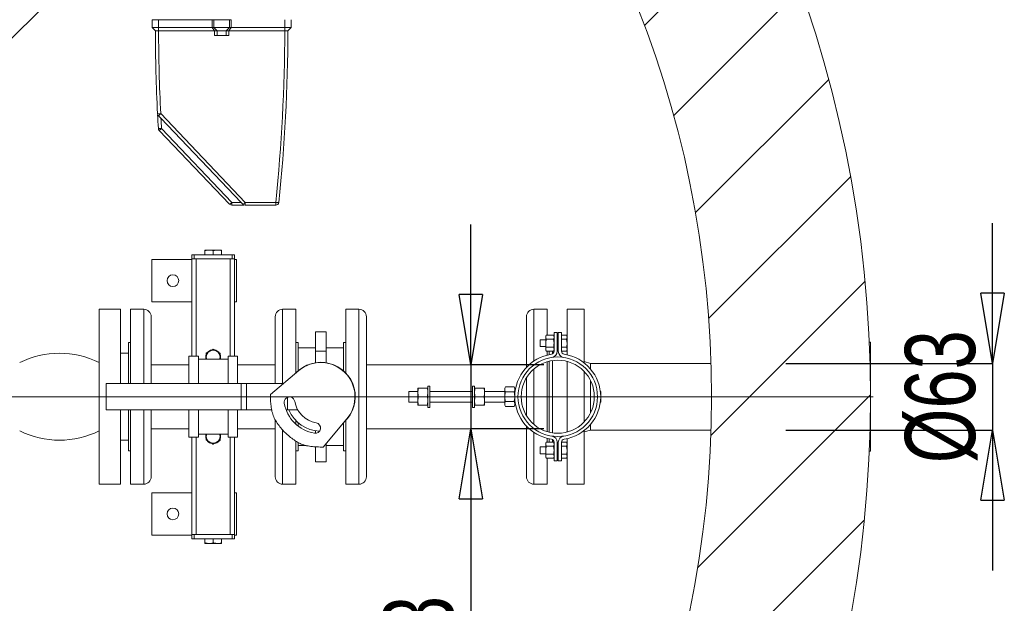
# Model space of a CAD drawing. Header units: millimetres. Extents: x 42 to 14105, y 484 to 9997.
# Tile 18 of 132: x 4941 to 5870, y 1831 to 2382. Entities that reach past the tile are written whole.
import ezdxf

# ---------------------------------------------------------------- set-up
doc = ezdxf.new("R2010")
doc.units = ezdxf.units.MM
doc.header["$LTSCALE"] = 25
doc.header["$PDSIZE"] = -1
doc.styles.add('SLDTEXTSTYLE0', font='TXT', dxfattribs={"width": 0.75})
doc.dimstyles.new('SLDDIMSTYLE2', dxfattribs={"dimtxt": 66.145833, "dimasz": 66.145833, "dimexe": 0, "dimexo": 0.0625, "dimgap": 16.536458, "dimtad": 1, "dimdec": 0, "dimrnd": 1e-09, "dimzin": 12, "dimdsep": 46, "dimtxsty": 'SLDTEXTSTYLE0', "dimblk1": 'CLOSED', "dimblk2": 'CLOSED', "dimsah": 1, "dimcen": 0.09, "dimadec": 0, "dimazin": 3, "dimtfac": 1, "dimtdec": 0, "dimtmove": 0, "dimatfit": 0, "dimldrblk": 'CLOSED', "dimfxl": 1, "dimfrac": 2, "dimtolj": 1, "dimtzin": 12, "dimarcsym": 0})
doc.dimstyles.new('SLDDIMSTYLE3', dxfattribs={"dimtxt": 66.145833, "dimasz": 66.145833, "dimexe": 0, "dimexo": 0.0625, "dimgap": 16.536458, "dimtad": 1, "dimrnd": 1e-09, "dimzin": 12, "dimdsep": 46, "dimtxsty": 'SLDTEXTSTYLE0', "dimblk1": 'CLOSED', "dimblk2": 'CLOSED', "dimsah": 1, "dimcen": 0.09, "dimadec": 0, "dimazin": 3, "dimtfac": 1, "dimtmove": 0, "dimatfit": 0, "dimldrblk": 'CLOSED', "dimfxl": 1, "dimfrac": 2, "dimtolj": 1, "dimtzin": 12, "dimarcsym": 0})
doc.dimstyles.new('SLDDIMSTYLE4', dxfattribs={"dimtxt": 66.145833, "dimasz": 66.145833, "dimexe": 0, "dimexo": 0.0625, "dimgap": 16.536458, "dimtad": 1, "dimdec": 0, "dimrnd": 1e-09, "dimzin": 12, "dimdsep": 46, "dimtxsty": 'SLDTEXTSTYLE0', "dimblk1": 'NONE', "dimblk2": 'CLOSED', "dimsah": 1, "dimcen": 0, "dimadec": 0, "dimazin": 3, "dimtfac": 1, "dimtdec": 0, "dimtmove": 0, "dimatfit": 3, "dimldrblk": 'NONE', "dimfxl": 1, "dimfrac": 2, "dimtolj": 1, "dimtzin": 12, "dimarcsym": 0})

# ---------------------------------------------------------------- blocks, each defined once
blk = doc.blocks.new('_CLOSED')
at = {"color": 0, "linetype": 'ByBlock', "lineweight": -2}
for p, q in [((-1, 0.166667), (0, 0)), ((-1, 0.166667), (-1, -0.166667)), ((0, 0), (-1, -0.166667)), ((0, 0), (-1, 0))]:
    blk.add_line(p, q, dxfattribs=at)
blk = doc.blocks.new('_D_12')
at = {"color": 0, "linetype": 'Continuous', "lineweight": -2}
for p, q in [((5367.07, 2122.35), (5367.07, 2188.5)), ((5435.88, 2056.21), (5367.07, 2056.21)), ((5367.07, 2056.21), (5367.07, 1995.91)), ((5435.88, 1995.91), (5367.07, 1995.91)), ((5367.07, 1929.76), (5367.07, 1636.14))]:
    blk.add_line(p, q, dxfattribs=at)
at = {"layer": 'Defpoints', "color": 0}
for p in [(5435.94, 2056.21), (5367.07, 1995.91), (5435.94, 1995.91)]:
    blk.add_point(p, dxfattribs=at)
at = {"color": 0, "linetype": 'ByBlock', "lineweight": -2, "xscale": 66.14583333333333, "yscale": 66.14583333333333, "zscale": 66.14583333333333}
for p, rotation in [((5367.07, 2056.21), 270), ((5367.07, 1995.91), 90)]:
    blk.add_blockref('_CLOSED', p, dxfattribs=dict(at, rotation=rotation))
at = {"color": 0, "lineweight": 0, "insert": (5284.39, 1747.76), "char_height": 66.1458, "attachment_point": 2, "rotation": 90, "style": 'SLDTEXTSTYLE0'}
blk.add_mtext('\\A1;%%c60.3', dxfattribs=at)
blk = doc.blocks.new('_D_13')
at = {"color": 0, "linetype": 'Continuous', "lineweight": -2}
for p, q in [((5859.1, 2123.7), (5859.1, 2189.85)), ((5664, 2057.56), (5859.1, 2057.56)), ((5859.1, 2057.56), (5859.1, 1994.56)), ((5664, 1994.56), (5859.1, 1994.56)), ((5859.1, 1928.41), (5859.1, 1862.26))]:
    blk.add_line(p, q, dxfattribs=at)
at = {"layer": 'Defpoints', "color": 0}
for p in [(5663.94, 2057.56), (5663.94, 1994.56), (5859.1, 1994.56)]:
    blk.add_point(p, dxfattribs=at)
at = {"color": 0, "linetype": 'ByBlock', "lineweight": -2, "xscale": 66.14583333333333, "yscale": 66.14583333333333, "zscale": 66.14583333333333}
for p, rotation in [((5859.1, 2057.56), 270), ((5859.1, 1994.56), 90)]:
    blk.add_blockref('_CLOSED', p, dxfattribs=dict(at, rotation=rotation))
at = {"color": 0, "lineweight": 0, "insert": (5776.42, 2026.06), "char_height": 66.146, "attachment_point": 2, "rotation": 90, "style": 'SLDTEXTSTYLE0'}
blk.add_mtext('\\A1;%%c63', dxfattribs=at)
blk = doc.blocks.new('_D_16')
at = {"color": 0, "linetype": 'Continuous', "lineweight": -2}
for p, q in [((5349.72, 2778.03), (5608.58, 3035.57)), ((3885.04, 1320.74), (5302.83, 2731.37)), ((3885.04, 1320.74), (3838.15, 1274.09))]:
    blk.add_line(p, q, dxfattribs=at)
at = {"layer": 'Defpoints', "color": 0}
for p in [(5302.83, 2731.37), (3885.04, 1320.74)]:
    blk.add_point(p, dxfattribs=at)
at = {"color": 0, "linetype": 'ByBlock', "lineweight": -2, "xscale": 66.14583333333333, "yscale": 66.14583333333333, "zscale": 66.14583333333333, "rotation": 224.8550751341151}
blk.add_blockref('_CLOSED', (5302.83, 2731.37), dxfattribs=at)
at = {"color": 0, "lineweight": 0, "insert": (5392, 2936.73), "char_height": 66.146, "attachment_point": 1, "rotation": 44.85508, "style": 'SLDTEXTSTYLE0'}
blk.add_mtext('\\A1;∅2000', dxfattribs=at)
blk = doc.blocks.new('_NONE')
blk = doc.blocks.new('SW_CENTERMARKSYMBOL_1')
at = {"color": 0, "linetype": 'Continuous', "lineweight": 0}
blk.add_line((5, 0), (1152.5, 0), dxfattribs=at)

msp = doc.modelspace()

# ---------------------------------------------------------------- hatches: boundary and pattern name
at = {"linetype": 'Continuous', "lineweight": 0}
h = msp.add_hatch(dxfattribs=at)
h.set_pattern_fill('ANSI31', scale=25, style=0)
h.set_pattern_definition([(45, (-1110.94, 0), (-56.1266, 56.1266), [])])
edge = h.paths.add_edge_path(flags=0)
edge.add_arc((4593.938, 2026.056), 1150, 0, 360)
edge = h.paths.add_edge_path(flags=0)
edge.add_arc((4593.938, 2026.056), 1000, 0, 360)

# ---------------------------------------------------------------- linework, layer by layer
at = {"color": 7, "linetype": 'Continuous', "lineweight": 15}
for p, q in [((5066.438, 2374.206), (5066.438, 2381.706)), ((5066.438, 2381.706), (5072.438, 2381.706)), ((5072.438, 2381.706), (5072.438, 2374.206)), ((5122.833, 2381.706), (5072.438, 2381.706)), ((5122.833, 2374.206), (5122.833, 2381.706)), ((5124.693, 2381.706), (5122.833, 2381.706)), ((5124.693, 2374.206), (5124.693, 2381.706)), ((5139.182, 2381.706), (5124.693, 2381.706)), ((5139.182, 2374.206), (5139.182, 2381.706)), ((5141.042, 2381.706), (5139.182, 2381.706)), ((5141.042, 2374.206), (5141.042, 2381.706)), ((5191.438, 2374.206), (5191.438, 2381.706)), ((5197.438, 2381.706), (5197.438, 2374.206)), ((5069.441, 2371.204), (5066.438, 2374.206)), ((5122.833, 2374.206), (5072.438, 2374.206)), ((5072.441, 2371.204), (5072.441, 2374.206)), ((5125.135, 2371.204), (5072.441, 2371.204)), ((5124.693, 2374.206), (5122.833, 2374.206)), ((5122.833, 2374.206), (5125.135, 2371.206)), ((5139.182, 2374.206), (5124.693, 2374.206)), ((5124.693, 2374.206), (5127.591, 2371.206)), ((5127.591, 2371.206), (5125.135, 2371.206)), ((5125.135, 2371.206), (5125.135, 2371.204)), ((5136.284, 2371.206), (5127.591, 2371.206)), ((5127.591, 2366.706), (5127.591, 2371.206)), ((5139.182, 2374.206), (5136.284, 2371.206)), ((5136.284, 2366.706), (5136.284, 2371.206)), ((5138.74, 2371.206), (5136.284, 2371.206)), ((5138.74, 2371.206), (5141.042, 2374.206)), ((5138.741, 2371.204), (5138.74, 2371.206)), ((5191.435, 2371.204), (5138.741, 2371.204)), ((5141.042, 2374.206), (5139.182, 2374.206)), ((5191.435, 2374.206), (5141.042, 2374.206)), ((5191.435, 2374.206), (5191.435, 2371.204)), ((5197.438, 2374.206), (5194.435, 2371.204)), ((5127.591, 2366.706), (5125.131, 2366.706)), ((5136.284, 2366.706), (5127.591, 2366.706)), ((5138.745, 2366.706), (5136.284, 2366.706)), ((5074.488, 2293.102), (5154.057, 2209.398)), ((5074.719, 2288.662), (5150.208, 2209.398)), ((5139.456, 2207.637), (5073.077, 2277.335)), ((5075.25, 2279.226), (5141.628, 2209.398)), ((5141.628, 2209.398), (5150.208, 2209.398)), ((5141.628, 2206.706), (5141.628, 2209.398)), ((5152.771, 2206.706), (5141.628, 2206.706)), ((5150.208, 2209.398), (5152.771, 2206.706)), ((5154.057, 2209.398), (5182.956, 2209.398)), ((5154.057, 2206.706), (5154.057, 2209.398)), ((5182.956, 2206.706), (5154.057, 2206.706)), ((5182.956, 2206.706), (5182.956, 2209.398)), ((5115.938, 2164.456), (5119.912, 2164.456)), ((5119.963, 2164.456), (5119.912, 2164.456)), ((5119.963, 2164.456), (5127.912, 2164.456)), ((5127.963, 2164.456), (5127.912, 2164.456)), ((5127.963, 2164.456), (5131.938, 2164.456)), ((5065.938, 2155.556), (5065.938, 2115.556)), ((5103.938, 2155.556), (5065.938, 2155.556)), ((5103.938, 2156.056), (5103.938, 2160.056)), ((5103.938, 2160.056), (5105.938, 2160.056)), ((5103.938, 2156.056), (5103.938, 2064.206)), ((5105.938, 2156.056), (5103.938, 2156.056)), ((5105.938, 2160.056), (5105.938, 2156.056)), ((5105.938, 2160.056), (5141.938, 2160.056)), ((5105.938, 2156.056), (5141.938, 2156.056)), ((5107.938, 2156.056), (5139.938, 2156.056)), ((5115.938, 2163.742), (5115.938, 2160.056)), ((5115.938, 2163.742), (5115.938, 2163.742)), ((5115.938, 2160.056), (5115.938, 2163.742)), ((5123.938, 2160.056), (5123.938, 2163.742)), ((5131.938, 2160.056), (5131.938, 2163.742)), ((5131.938, 2163.742), (5131.938, 2163.742)), ((5131.938, 2163.742), (5131.938, 2160.056)), ((5141.938, 2156.056), (5141.938, 2160.056)), ((5141.938, 2160.056), (5143.938, 2160.056)), ((5143.938, 2156.056), (5141.938, 2156.056)), ((5143.938, 2160.056), (5143.938, 2156.056)), ((5143.938, 2156.056), (5143.938, 2064.206)), ((5145.938, 2155.556), (5143.938, 2155.556)), ((5145.938, 2155.556), (5145.938, 2115.556)), ((5036.438, 2108.556), (5016.438, 2108.556)), ((5016.438, 1943.556), (5016.438, 2108.556)), ((5036.438, 2038.556), (5036.438, 2108.556)), ((5058.438, 2108.556), (5045.938, 2108.556)), ((5045.938, 2084.393), (5045.938, 2108.556)), ((5103.938, 2115.556), (5065.938, 2115.556)), ((5145.938, 2115.556), (5143.938, 2115.556)), ((5201.938, 2108.556), (5189.438, 2108.556)), ((5201.938, 2108.556), (5201.938, 2048.437)), ((5261.438, 2108.556), (5248.938, 2108.556)), ((5248.938, 2084.393), (5248.938, 2108.556)), ((5438.938, 2108.556), (5426.438, 2108.556)), ((5438.938, 2108.556), (5438.938, 2084.059)), ((5473.938, 2108.556), (5457.938, 2108.556)), ((5457.938, 2065.544), (5457.938, 2108.556)), ((5473.938, 2057.919), (5473.938, 2108.556)), ((5065.438, 2079.443), (5065.438, 2101.556)), ((5182.438, 2101.556), (5182.438, 2038.556)), ((5268.438, 2079.443), (5268.438, 2101.556)), ((5419.438, 2101.556), (5419.438, 2053.805)), ((5045.938, 2038.556), (5045.938, 2084.393)), ((5230.438, 2087.366), (5220.438, 2087.366)), ((5220.438, 2069.109), (5220.438, 2087.366)), ((5230.438, 2087.366), (5230.438, 2069.109)), ((5248.938, 2048.506), (5248.938, 2084.393)), ((5438.118, 2084.059), (5437.538, 2083.053)), ((5437.538, 2082.182), (5437.538, 2083.053)), ((5438.118, 2080.306), (5437.538, 2082.182)), ((5437.538, 2076.553), (5437.538, 2082.182)), ((5444.857, 2084.059), (5438.118, 2084.059)), ((5444.857, 2080.306), (5438.118, 2080.306)), ((5445.438, 2083.053), (5444.857, 2084.059)), ((5444.857, 2084.059), (5445.438, 2082.182)), ((5448.438, 2086.553), (5445.438, 2086.553)), ((5445.438, 2086.553), (5445.438, 2069.068)), ((5448.438, 2069.068), (5448.438, 2086.553)), ((5452.438, 2086.553), (5449.438, 2086.553)), ((5449.438, 2086.553), (5449.438, 2069.068)), ((5452.438, 2069.068), (5452.438, 2086.553)), ((5457.157, 2084.059), (5452.438, 2084.059)), ((5457.157, 2080.306), (5452.438, 2080.306)), ((5452.438, 2080.306), (5457.157, 2080.306)), ((5457.738, 2083.053), (5457.157, 2084.059)), ((5457.157, 2080.306), (5457.738, 2082.182)), ((5457.157, 2080.306), (5457.157, 2080.306)), ((5457.738, 2083.053), (5457.738, 2082.182)), ((5457.738, 2082.182), (5457.738, 2076.553)), ((5045.938, 2077.056), (5043.938, 2077.056)), ((5043.938, 2038.556), (5043.938, 2077.056)), ((5065.438, 2038.556), (5065.438, 2079.443)), ((5203.938, 2077.056), (5201.938, 2077.056)), ((5203.938, 2050.429), (5203.938, 2077.056)), ((5220.438, 2072.056), (5203.938, 2072.056)), ((5246.938, 2072.056), (5230.438, 2072.056)), ((5248.938, 2077.056), (5246.938, 2077.056)), ((5246.938, 2050.429), (5246.938, 2077.056)), ((5268.438, 1950.556), (5268.438, 2079.443)), ((5437.538, 2079.786), (5432.438, 2079.786)), ((5432.438, 2079.786), (5432.438, 2073.32)), ((5432.438, 2073.32), (5437.538, 2073.32)), ((5437.538, 2070.924), (5437.538, 2076.553)), ((5444.857, 2072.8), (5438.118, 2072.8)), ((5444.857, 2072.8), (5445.438, 2070.924)), ((5449.438, 2079.977), (5448.438, 2079.786)), ((5448.438, 2073.32), (5449.438, 2073.129)), ((5452.438, 2072.8), (5457.157, 2072.8)), ((5457.157, 2072.8), (5452.438, 2072.8)), ((5457.157, 2072.8), (5457.157, 2072.8)), ((5457.938, 2077.056), (5457.738, 2077.056)), ((5457.738, 2076.553), (5457.738, 2070.924)), ((5743.938, 2077.556), (5742.784, 2077.556)), ((5743.938, 1974.556), (5743.938, 2077.556)), ((5043.938, 2067.056), (5036.438, 2067.056)), ((5100.938, 2064.206), (5100.938, 2038.556)), ((5100.938, 2064.206), (5109.938, 2064.206)), ((5109.938, 2064.206), (5109.938, 2038.556)), ((5116.938, 2063.406), (5116.938, 2062.406)), ((5117.438, 2067.159), (5117.438, 2067.159)), ((5120.671, 2069.026), (5120.704, 2069.045)), ((5127.171, 2069.045), (5127.204, 2069.026)), ((5130.438, 2067.159), (5130.438, 2067.159)), ((5130.938, 2062.406), (5130.938, 2063.406)), ((5137.938, 2064.206), (5137.938, 2038.556)), ((5137.938, 2064.206), (5146.938, 2064.206)), ((5146.938, 2064.206), (5146.938, 2038.556)), ((5230.438, 2069.109), (5220.438, 2069.109)), ((5220.438, 2058.169), (5220.438, 2069.109)), ((5230.438, 2058.169), (5230.438, 2069.109)), ((5438.118, 2069.048), (5437.538, 2070.924)), ((5437.538, 2070.053), (5437.538, 2070.924)), ((5437.538, 2070.053), (5438.118, 2069.048)), ((5444.857, 2069.048), (5438.118, 2069.048)), ((5438.938, 2069.048), (5438.938, 2065.302)), ((5440.938, 2065.758), (5440.938, 2069.048)), ((5443.938, 2066.47), (5443.938, 2069.048)), ((5444.857, 2069.048), (5445.438, 2070.053)), ((5452.438, 2069.048), (5457.157, 2069.048)), ((5457.157, 2069.048), (5457.738, 2070.924)), ((5457.157, 2069.048), (5457.738, 2070.053)), ((5457.738, 2070.924), (5457.738, 2070.053)), ((5100.938, 2056.206), (5065.438, 2056.206)), ((5137.938, 2061.406), (5109.938, 2061.406)), ((5182.438, 2056.206), (5146.938, 2056.206)), ((5419.438, 2056.206), (5268.438, 2056.206)), ((5438.938, 2059.075), (5438.938, 1993.037)), ((5440.938, 1992.497), (5440.938, 2059.616)), ((5443.938, 1991.921), (5443.938, 2060.192)), ((5443.938, 2060.192), (5443.938, 2026.056)), ((5457.938, 1992.751), (5457.938, 2059.362)), ((5479.938, 2057.556), (5473.938, 2059.193)), ((5593.442, 2057.556), (5479.938, 2057.556)), ((5479.938, 2057.556), (5479.938, 2052.119)), ((5204.708, 2050.761), (5177.896, 2028.264)), ((5419.438, 2043.945), (5419.438, 2008.168)), ((5473.938, 2002.281), (5473.938, 2049.831)), ((5022.896, 2038.556), (5022.896, 2013.556)), ((5150.263, 2038.556), (5022.896, 2038.556)), ((5150.263, 2013.556), (5150.263, 2038.556)), ((5150.263, 2038.556), (5155.44, 2038.556)), ((5155.44, 2038.556), (5155.44, 2013.556)), ((5190.163, 2038.556), (5155.44, 2038.556)), ((5316.938, 2034.056), (5316.938, 2030.056)), ((5317.652, 2034.056), (5325.723, 2034.056)), ((5328.438, 2036.056), (5326.438, 2036.056)), ((5326.438, 2016.056), (5326.438, 2036.056)), ((5328.438, 2016.056), (5328.438, 2036.056)), ((5370.438, 2036.056), (5368.438, 2036.056)), ((5368.438, 2016.056), (5368.438, 2036.056)), ((5370.438, 2016.056), (5370.438, 2036.056)), ((5371.152, 2034.056), (5379.223, 2034.056)), ((5379.938, 2034.056), (5379.938, 2030.056)), ((5399.652, 2035.294), (5398.938, 2034.056)), ((5398.938, 2032.985), (5398.938, 2034.056)), ((5407.723, 2035.294), (5399.652, 2035.294)), ((5408.438, 2034.056), (5407.723, 2035.294)), ((5408.438, 2032.985), (5408.438, 2034.056)), ((5479.938, 2041.197), (5479.938, 2026.056)), ((5193.949, 2025.453), (5193.949, 2013.556)), ((5316.938, 2031.056), (5308.438, 2031.056)), ((5308.438, 2030.393), (5308.438, 2031.056)), ((5308.438, 2021.056), (5308.438, 2030.393)), ((5316.938, 2030.056), (5316.938, 2022.056)), ((5317.652, 2026.056), (5325.723, 2026.056)), ((5368.438, 2031.056), (5328.438, 2031.056)), ((5371.152, 2026.056), (5379.223, 2026.056)), ((5398.938, 2031.056), (5379.938, 2031.056)), ((5379.938, 2030.056), (5379.938, 2022.056)), ((5398.938, 2026.056), (5398.938, 2032.985)), ((5398.938, 2019.128), (5398.938, 2026.056)), ((5407.723, 2030.675), (5399.652, 2030.675)), ((5408.438, 2026.056), (5408.438, 2032.985)), ((5408.74, 2031.056), (5408.438, 2031.056)), ((5408.438, 2019.128), (5408.438, 2026.056)), ((5443.938, 2026.056), (5443.938, 1991.921)), ((5479.938, 2026.056), (5479.938, 2010.915)), ((5489.438, 2031.056), (5489.128, 2031.056)), ((5489.438, 2031.056), (5489.438, 2026.056)), ((5489.438, 2026.056), (5489.438, 2021.056)), ((5308.438, 2021.056), (5316.938, 2021.056)), ((5316.938, 2022.056), (5316.938, 2018.056)), ((5317.652, 2018.056), (5325.723, 2018.056)), ((5326.438, 2016.056), (5328.438, 2016.056)), ((5328.438, 2021.056), (5368.438, 2021.056)), ((5368.438, 2016.056), (5370.438, 2016.056)), ((5371.152, 2018.056), (5379.223, 2018.056)), ((5379.938, 2022.056), (5379.938, 2018.056)), ((5379.938, 2021.056), (5398.938, 2021.056)), ((5398.938, 2018.056), (5398.938, 2019.128)), ((5398.938, 2018.056), (5399.652, 2016.819)), ((5407.723, 2021.438), (5399.652, 2021.438)), ((5407.723, 2016.819), (5399.652, 2016.819)), ((5407.723, 2016.819), (5408.438, 2018.056)), ((5408.438, 2021.056), (5408.748, 2021.056)), ((5408.438, 2018.056), (5408.438, 2019.128)), ((5489.136, 2021.056), (5489.438, 2021.056)), ((5150.263, 2013.556), (5022.896, 2013.556)), ((5036.438, 1943.556), (5036.438, 2013.556)), ((5043.938, 1975.056), (5043.938, 2013.556)), ((5045.938, 1943.556), (5045.938, 2013.556)), ((5065.438, 1950.556), (5065.438, 2013.556)), ((5100.938, 2013.556), (5100.938, 1987.906)), ((5109.938, 2013.556), (5109.938, 1987.906)), ((5137.938, 2013.556), (5137.938, 1987.906)), ((5146.938, 2013.556), (5146.938, 1987.906)), ((5155.44, 2013.556), (5150.263, 2013.556)), ((5179.149, 2013.556), (5155.44, 2013.556)), ((5193.949, 2013.556), (5192.746, 2013.556)), ((5203.787, 2013.556), (5193.949, 2013.556)), ((5182.438, 2004.478), (5182.438, 1972.67)), ((5201.938, 2003.606), (5201.938, 2000.119)), ((5203.938, 1998.438), (5203.938, 2001.684)), ((5227.645, 1978.515), (5250.143, 2005.327)), ((5246.938, 1975.056), (5246.938, 2001.507)), ((5248.938, 1943.556), (5248.938, 2003.606)), ((5419.438, 1998.308), (5419.438, 1972.67)), ((5479.938, 1999.994), (5479.938, 1994.556)), ((5065.438, 1995.906), (5100.938, 1995.906)), ((5100.938, 1987.906), (5109.938, 1987.906)), ((5103.938, 1987.906), (5103.938, 1896.056)), ((5137.938, 1990.706), (5109.938, 1990.706)), ((5116.938, 1989.706), (5116.938, 1988.706)), ((5117.438, 1988.706), (5117.438, 1990.706)), ((5130.438, 1990.706), (5130.438, 1988.706)), ((5130.938, 1988.706), (5130.938, 1989.706)), ((5137.938, 1987.906), (5146.938, 1987.906)), ((5143.938, 1987.906), (5143.938, 1896.056)), ((5146.938, 1995.906), (5182.438, 1995.906)), ((5190.628, 1993.371), (5192.752, 1991.247)), ((5220.438, 1991.517), (5220.438, 1993.943)), ((5268.438, 1995.906), (5419.438, 1995.906)), ((5473.938, 1992.92), (5479.938, 1994.556)), ((5473.938, 1943.556), (5473.938, 1994.193)), ((5479.938, 1994.556), (5593.442, 1994.556)), ((5036.438, 1985.056), (5043.938, 1985.056)), ((5117.438, 1984.954), (5117.438, 1984.954)), ((5120.704, 1983.068), (5120.671, 1983.087)), ((5127.204, 1983.087), (5127.171, 1983.068)), ((5130.438, 1984.954), (5130.438, 1984.954)), ((5201.938, 1984.085), (5201.938, 1967.72)), ((5203.938, 1975.056), (5203.938, 1982.921)), ((5203.938, 1980.056), (5211.518, 1980.056)), ((5220.438, 1964.747), (5220.438, 1978.785)), ((5230.438, 1981.843), (5230.438, 1964.747)), ((5230.438, 1980.056), (5246.938, 1980.056)), ((5437.538, 1978.793), (5432.438, 1978.793)), ((5432.438, 1978.793), (5432.438, 1972.327)), ((5438.118, 1983.065), (5437.538, 1982.06)), ((5437.538, 1981.189), (5437.538, 1982.06)), ((5438.118, 1979.313), (5437.538, 1981.189)), ((5437.538, 1975.56), (5437.538, 1981.189)), ((5444.857, 1983.065), (5438.118, 1983.065)), ((5444.857, 1979.313), (5438.118, 1979.313)), ((5438.938, 1986.81), (5438.938, 1983.065)), ((5440.938, 1983.065), (5440.938, 1986.354)), ((5443.938, 1983.065), (5443.938, 1985.643)), ((5445.438, 1982.06), (5444.857, 1983.065)), ((5444.857, 1983.065), (5445.438, 1981.189)), ((5445.438, 1983.045), (5445.438, 1965.56)), ((5448.438, 1965.56), (5448.438, 1983.045)), ((5449.438, 1978.984), (5448.438, 1978.793)), ((5449.438, 1983.045), (5449.438, 1965.56)), ((5457.157, 1983.065), (5452.438, 1983.065)), ((5452.438, 1965.56), (5452.438, 1983.045)), ((5452.438, 1979.313), (5457.157, 1979.313)), ((5457.157, 1979.312), (5452.438, 1979.312)), ((5457.738, 1982.06), (5457.157, 1983.065)), ((5457.157, 1979.313), (5457.738, 1981.189)), ((5457.157, 1979.313), (5457.157, 1979.312)), ((5457.738, 1982.06), (5457.738, 1981.189)), ((5457.738, 1981.189), (5457.738, 1975.56)), ((5457.938, 1943.556), (5457.938, 1986.569)), ((5043.938, 1975.056), (5045.938, 1975.056)), ((5182.438, 1972.67), (5182.438, 1950.556)), ((5201.938, 1975.056), (5203.938, 1975.056)), ((5246.938, 1975.056), (5248.938, 1975.056)), ((5419.438, 1972.67), (5419.438, 1950.556)), ((5432.438, 1972.327), (5437.538, 1972.327)), ((5437.538, 1969.931), (5437.538, 1975.56)), ((5438.118, 1968.054), (5437.538, 1969.931)), ((5437.538, 1969.06), (5437.538, 1969.931)), ((5437.538, 1969.06), (5438.118, 1968.054)), ((5444.857, 1971.807), (5438.118, 1971.807)), ((5444.857, 1971.807), (5445.438, 1969.931)), ((5444.857, 1968.054), (5445.438, 1969.06)), ((5448.438, 1972.327), (5449.438, 1972.135)), ((5452.438, 1971.807), (5457.157, 1971.807)), ((5457.157, 1971.807), (5452.438, 1971.807)), ((5457.157, 1971.807), (5457.157, 1971.807)), ((5457.157, 1968.054), (5457.738, 1969.931)), ((5457.157, 1968.054), (5457.738, 1969.06)), ((5457.738, 1975.56), (5457.738, 1969.931)), ((5457.738, 1975.056), (5457.938, 1975.056)), ((5457.738, 1969.931), (5457.738, 1969.06)), ((5742.784, 1974.556), (5743.938, 1974.556)), ((5201.938, 1967.72), (5201.938, 1943.556)), ((5220.438, 1964.747), (5230.438, 1964.747)), ((5444.857, 1968.054), (5438.118, 1968.054)), ((5438.938, 1968.054), (5438.938, 1967.72)), ((5438.938, 1967.72), (5438.938, 1943.556)), ((5445.438, 1965.56), (5448.438, 1965.56)), ((5449.438, 1965.56), (5452.438, 1965.56)), ((5452.438, 1968.054), (5457.157, 1968.054)), ((5016.438, 1943.556), (5036.438, 1943.556)), ((5045.938, 1943.556), (5058.438, 1943.556)), ((5189.438, 1943.556), (5201.938, 1943.556)), ((5248.938, 1943.556), (5261.438, 1943.556)), ((5426.438, 1943.556), (5438.938, 1943.556)), ((5457.938, 1943.556), (5473.938, 1943.556)), ((5103.938, 1935.556), (5065.938, 1935.556)), ((5065.938, 1935.556), (5065.938, 1895.556)), ((5145.938, 1935.556), (5143.938, 1935.556)), ((5145.938, 1935.556), (5145.938, 1895.556)), ((5103.938, 1895.556), (5065.938, 1895.556)), ((5103.938, 1892.056), (5103.938, 1896.056)), ((5103.938, 1896.056), (5105.938, 1896.056)), ((5105.938, 1896.056), (5105.938, 1892.056)), ((5141.938, 1896.056), (5105.938, 1896.056)), ((5107.938, 1896.056), (5139.938, 1896.056)), ((5141.938, 1892.056), (5141.938, 1896.056)), ((5141.938, 1896.056), (5143.938, 1896.056)), ((5143.938, 1896.056), (5143.938, 1892.056)), ((5145.938, 1895.556), (5143.938, 1895.556)), ((5105.938, 1892.056), (5103.938, 1892.056)), ((5141.938, 1892.056), (5105.938, 1892.056)), ((5115.938, 1892.056), (5115.938, 1888.371)), ((5115.938, 1888.371), (5115.938, 1892.056)), ((5115.938, 1888.371), (5115.938, 1888.371)), ((5119.912, 1887.656), (5115.938, 1887.656)), ((5119.912, 1887.656), (5119.963, 1887.656)), ((5127.912, 1887.656), (5119.963, 1887.656)), ((5123.938, 1892.056), (5123.938, 1888.371)), ((5127.912, 1887.656), (5127.963, 1887.656)), ((5131.938, 1887.656), (5127.963, 1887.656)), ((5131.938, 1888.371), (5131.938, 1892.056)), ((5131.938, 1892.056), (5131.938, 1888.371)), ((5131.938, 1888.371), (5131.938, 1888.371)), ((5143.938, 1892.056), (5141.938, 1892.056))]:
    msp.add_line(p, q, dxfattribs=at)
at = {"color": 8, "linetype": 'Continuous', "lineweight": 15}
for p, q in [((5107.938, 2156.056), (5107.938, 2064.206)), ((5139.938, 2156.056), (5139.938, 2064.206)), ((5058.438, 2084.393), (5058.438, 2108.556)), ((5189.438, 2108.556), (5189.438, 2038.556)), ((5261.438, 2084.393), (5261.438, 2108.556)), ((5426.438, 2108.556), (5426.438, 2059.731)), ((5058.438, 2038.556), (5058.438, 2084.393)), ((5261.438, 1943.556), (5261.438, 2084.393)), ((5426.438, 2052.21), (5426.438, 1999.903)), ((5058.438, 1943.556), (5058.438, 2013.556)), ((5107.938, 1987.906), (5107.938, 1896.056)), ((5139.938, 1987.906), (5139.938, 1896.056)), ((5189.438, 1994.757), (5189.438, 1967.72)), ((5426.438, 1992.381), (5426.438, 1967.72)), ((5189.438, 1967.72), (5189.438, 1943.556)), ((5426.438, 1967.72), (5426.438, 1943.556))]:
    msp.add_line(p, q, dxfattribs=at)
at = {"color": 7, "linetype": 'Continuous', "lineweight": 15, "flags": 128}
for points in [[(5457.157, 2084.059), (5457.157, 2084.059)], [(5117.404, 2065.917), (5117.113, 2064.964), (5116.938, 2063.406)], [(5130.938, 2063.406), (5130.762, 2064.964), (5130.486, 2065.881)], [(5457.157, 2069.048), (5457.157, 2069.048)], [(5116.938, 1988.706), (5117.113, 1987.149), (5117.39, 1986.232)], [(5130.472, 1986.196), (5130.762, 1987.149), (5130.938, 1988.706)], [(5457.157, 1983.065), (5457.157, 1983.065)], [(5457.157, 1968.054), (5457.157, 1968.054)]]:
    msp.add_lwpolyline(points, dxfattribs=at)
at = {"color": 7, "linetype": 'Continuous', "lineweight": 15}
for centre, radius in [((4593.938, 2026.056), 1150), ((4593.938, 2026.056), 1000), ((5085.938, 2135.556), 5.5), ((5448.938, 2026.056), 37.5), ((5448.938, 2026.056), 34.5), ((5085.938, 1915.556), 5.5)]:
    msp.add_circle(centre, radius, dxfattribs=at)
for centre, radius, start, end in [((6671.872, 2374.206), 1602.434, 180.107368, 182.901161), ((3592.003, 2374.206), 1602.434, 354.096756, 359.892633), ((5072.99, 2307.945), 14.919, 264.236869, 275.763131), ((5074.488, 2293.254), 3, 182.901161, 223.602819), ((6671.872, 2374.206), 1602.434, 182.940964, 183.398063), ((5060.474, 2306.793), 19.591, 307.187334, 315.668606), ((5073.753, 2291.909), 12.771, 263.266644, 276.733356), ((5075.25, 2279.404), 3, 183.398063, 223.602819), ((5063.294, 2290.766), 16.617, 306.068586, 316.012399), ((5134.76, 2215.653), 9.29, 300.363746, 317.675521), ((5141.628, 2209.706), 3, 223.602819, 270), ((5147.189, 2215.653), 9.29, 300.363746, 317.675521), ((5154.057, 2209.706), 3, 223.602819, 270), ((5184.448, 2216.741), 7.493, 258.514951, 281.485049), ((5182.956, 2209.706), 3, 270, 354.096756), ((5058.438, 2101.556), 7, 0, 90), ((5189.438, 2101.556), 7, 90, 180), ((5261.438, 2101.556), 7, 0, 90), ((5426.438, 2101.556), 7, 90, 180), ((4978.938, 1982.265), 84.791, 63.751702, 116.248298), ((5115.938, 2062.406), 1, 270, 0), ((5123.938, 2063.406), 6.5, 120.167288, 180), ((5123.938, 2063.406), 6.5, 180, 197.920213), ((5123.938, 2063.406), 7, 101.272104, 140.561779), ((5123.938, 2063.406), 6.5, 60.167854, 119.832146), ((5123.938, 2063.406), 7, 40.385037, 78.735673), ((5123.938, 2063.406), 6.5, 0, 59.832712), ((5123.938, 2063.406), 6.5, 342.079787, 0), ((5131.938, 2062.406), 1, 180, 270), ((5448.938, 2026.056), 40.5, 98.593623, 261.406377), ((5442.438, 2069.068), 3, 278.593623, 0), ((5442.438, 2069.068), 6, 278.593623, 0), ((5455.438, 2069.068), 6, 180, 261.406377), ((5455.438, 2069.068), 3, 180, 261.406377), ((5448.938, 2026.056), 40.5, 278.593623, 81.406377), ((5225.438, 2026.056), 32.5, 312.88877, 137.11123), ((5225.438, 2026.056), 32.25, 320, 130), ((5195.894, 2020.847), 5, 10, 190), ((5225.438, 2026.056), 35, 190, 260), ((5225.438, 2026.056), 25, 190, 260), ((5225.438, 2026.056), 32.5, 202.619865, 267.951875), ((5220.228, 1996.512), 5, 260, 80), ((4978.938, 2069.848), 84.791, 243.751702, 296.248298), ((5115.938, 1989.706), 1, 0, 90), ((5123.938, 1988.706), 6.5, 162.079787, 180), ((5123.938, 1988.706), 6.5, 180, 239.832712), ((5123.938, 1988.706), 6.5, 300.167288, 0), ((5123.938, 1988.706), 6.5, 0, 17.920213), ((5131.938, 1989.706), 1, 90, 180), ((5442.438, 1983.045), 6, 0, 81.406377), ((5455.438, 1983.045), 6, 98.593623, 180), ((5123.938, 1988.706), 7, 220.38535, 258.734757), ((5123.938, 1988.706), 6.5, 240.167854, 299.832146), ((5123.938, 1988.706), 7, 281.273214, 320.561779), ((5442.438, 1983.045), 3, 0, 81.406377), ((5455.438, 1983.045), 3, 98.593623, 180), ((5058.438, 1950.556), 7, 270, 0), ((5189.438, 1950.556), 7, 180, 270), ((5261.438, 1950.556), 7, 270, 0), ((5426.438, 1950.556), 7, 180, 270)]:
    msp.add_arc(centre, radius, start, end, dxfattribs=at)
for centre, ratio, start_param, end_param in [((6671.872, 2374.206), 0.9981278, 1.5726702, 1.6214311), ((4695.764, 2374.206), 0.2679492, 4.7077086, 4.7105151), ((5568.111, 2374.206), 0.2679492, 1.5726702, 1.5754767), ((3592.003, 2374.206), 0.9981278, 4.6093579, 4.7105151), ((6671.872, 2374.206), 0.9981278, 1.624206, 1.6301037)]:
    msp.add_ellipse(centre, major_axis=(0, 1602.434), ratio=ratio, start_param=start_param, end_param=end_param, dxfattribs=at)
for points in [[(5072.438, 2374.206), (5071.651, 2374.206), (5070.078, 2374.206), (5068.095, 2374.206), (5066.707, 2374.206), (5066.528, 2374.206), (5066.438, 2374.206)], [(5072.441, 2371.204), (5072.048, 2371.203), (5071.261, 2371.202), (5070.27, 2371.201), (5069.576, 2371.202), (5069.486, 2371.203), (5069.441, 2371.204)], [(5197.438, 2374.206), (5197.348, 2374.206), (5197.167, 2374.206), (5195.779, 2374.206), (5193.794, 2374.206), (5192.221, 2374.206), (5191.435, 2374.206)], [(5194.435, 2371.204), (5194.39, 2371.203), (5194.3, 2371.202), (5193.606, 2371.201), (5192.614, 2371.202), (5191.828, 2371.203), (5191.435, 2371.204)]]:
    msp.add_open_spline(points, degree=3, dxfattribs=at)
for points, knots in [([(5071.548, 2291.99), (5071.568, 2291.97), (5071.607, 2291.929), (5071.927, 2291.593), (5072.522, 2290.968), (5073.497, 2289.944), (5074.287, 2289.114), (5074.719, 2288.662)], [0, 0, 0, 0, 0.1244948, 0.248419, 0.4243588, 0.6859719, 1, 1, 1, 1]), ([(5119.912, 2164.456), (5119.454, 2164.438), (5118.108, 2164.386), (5116.801, 2163.998), (5115.938, 2163.742)], [0, 0, 0, 0, 0.340398, 1, 1, 1, 1]), ([(5115.938, 2163.742), (5115.938, 2164.023), (5115.938, 2164.406), (5115.938, 2164.446), (5115.938, 2164.456)], [0, 0, 0, 0, 0.73135027, 1, 1, 1, 1]), ([(5123.938, 2163.742), (5123.689, 2163.823), (5122.395, 2164.243), (5121.049, 2164.361), (5119.963, 2164.456)], [0, 0, 0, 0, 0.1926994, 1, 1, 1, 1]), ([(5127.912, 2164.456), (5127.454, 2164.438), (5126.108, 2164.386), (5124.8, 2163.998), (5123.938, 2163.742)], [0, 0, 0, 0, 0.3403637, 1, 1, 1, 1]), ([(5131.938, 2163.742), (5131.688, 2163.823), (5130.395, 2164.243), (5129.049, 2164.361), (5127.963, 2164.456)], [0, 0, 0, 0, 0.1926647, 1, 1, 1, 1]), ([(5131.938, 2164.456), (5131.938, 2164.446), (5131.938, 2164.406), (5131.938, 2164.023), (5131.938, 2163.742)], [0, 0, 0, 0, 0.26864973, 1, 1, 1, 1]), ([(5437.538, 2082.182), (5437.538, 2082.227), (5437.547, 2082.86), (5437.843, 2083.481), (5438.118, 2084.059)], [0, 0, 0, 0, 0.0702148, 1, 1, 1, 1]), ([(5437.538, 2076.553), (5437.603, 2077.497), (5437.69, 2078.768), (5438.031, 2079.991), (5438.118, 2080.306)], [0, 0, 0, 0, 0.7424487, 1, 1, 1, 1]), ([(5445.438, 2082.182), (5445.437, 2082.138), (5445.429, 2081.504), (5445.133, 2080.883), (5444.857, 2080.306)], [0, 0, 0, 0, 0.0702148, 1, 1, 1, 1]), ([(5444.857, 2080.306), (5444.945, 2079.991), (5445.285, 2078.768), (5445.373, 2077.497), (5445.438, 2076.553)], [0, 0, 0, 0, 0.2575513, 1, 1, 1, 1]), ([(5457.738, 2082.182), (5457.737, 2082.227), (5457.729, 2082.86), (5457.433, 2083.481), (5457.157, 2084.059)], [0, 0, 0, 0, 0.0702168, 1, 1, 1, 1]), ([(5457.738, 2076.553), (5457.673, 2077.497), (5457.585, 2078.767), (5457.245, 2079.991), (5457.157, 2080.306)], [0, 0, 0, 0, 0.7424695, 1, 1, 1, 1]), ([(5438.118, 2072.8), (5437.89, 2073.705), (5437.578, 2074.942), (5437.546, 2076.212), (5437.538, 2076.553)], [0, 0, 0, 0, 0.7313664, 1, 1, 1, 1]), ([(5437.538, 2070.924), (5437.538, 2070.968), (5437.547, 2071.602), (5437.843, 2072.223), (5438.118, 2072.8)], [0, 0, 0, 0, 0.0702148, 1, 1, 1, 1]), ([(5445.438, 2076.553), (5445.429, 2076.212), (5445.397, 2074.942), (5445.085, 2073.705), (5444.857, 2072.8)], [0, 0, 0, 0, 0.2686336, 1, 1, 1, 1]), ([(5457.157, 2072.8), (5457.385, 2073.705), (5457.697, 2074.942), (5457.729, 2076.212), (5457.738, 2076.553)], [0, 0, 0, 0, 0.7313578, 1, 1, 1, 1]), ([(5457.738, 2070.924), (5457.737, 2070.968), (5457.729, 2071.602), (5457.433, 2072.223), (5457.157, 2072.8)], [0, 0, 0, 0, 0.07021681, 1, 1, 1, 1]), ([(5117.438, 2067.159), (5117.64, 2067.276), (5118.693, 2067.884), (5119.787, 2068.516), (5120.671, 2069.026)], [0, 0, 0, 0, 0.192418, 1, 1, 1, 1]), ([(5117.438, 2063.406), (5117.438, 2064.35), (5117.438, 2065.621), (5117.438, 2066.844), (5117.438, 2067.159)], [0, 0, 0, 0, 0.7424674, 1, 1, 1, 1]), ([(5117.438, 2061.406), (5117.438, 2061.731), (5117.438, 2062.389), (5117.438, 2063.064), (5117.438, 2063.406)], [0, 0, 0, 0, 0.4937973, 1, 1, 1, 1]), ([(5120.704, 2069.045), (5121.078, 2069.261), (5122.173, 2069.893), (5123.237, 2070.507), (5123.938, 2070.912)], [0, 0, 0, 0, 0.3412123, 1, 1, 1, 1]), ([(5123.938, 2070.912), (5124.14, 2070.795), (5125.193, 2070.187), (5126.287, 2069.555), (5127.171, 2069.045)], [0, 0, 0, 0, 0.1924399, 1, 1, 1, 1]), ([(5127.204, 2069.026), (5127.578, 2068.81), (5128.673, 2068.178), (5129.737, 2067.564), (5130.438, 2067.159)], [0, 0, 0, 0, 0.341234, 1, 1, 1, 1]), ([(5130.438, 2067.159), (5130.438, 2066.844), (5130.438, 2065.621), (5130.438, 2064.35), (5130.438, 2063.406)], [0, 0, 0, 0, 0.2575326, 1, 1, 1, 1]), ([(5130.438, 2063.406), (5130.438, 2063.064), (5130.438, 2062.389), (5130.438, 2061.731), (5130.438, 2061.406)], [0, 0, 0, 0, 0.5062027, 1, 1, 1, 1]), ([(5445.438, 2070.924), (5445.437, 2070.879), (5445.429, 2070.246), (5445.133, 2069.625), (5444.857, 2069.048)], [0, 0, 0, 0, 0.0702148, 1, 1, 1, 1]), ([(5316.938, 2030.056), (5316.939, 2030.151), (5316.945, 2030.869), (5317.101, 2032.223), (5317.467, 2033.442), (5317.652, 2034.056)], [0, 0, 0, 0, 0.0700858, 0.5307822, 1, 1, 1, 1]), ([(5317.652, 2034.056), (5317.372, 2034.056), (5316.988, 2034.056), (5316.948, 2034.056), (5316.938, 2034.056)], [0, 0, 0, 0, 0.7313664, 1, 1, 1, 1]), ([(5325.723, 2034.056), (5325.923, 2033.407), (5326.326, 2032.096), (5326.4, 2030.74), (5326.438, 2030.056)], [0, 0, 0, 0, 0.495458, 1, 1, 1, 1]), ([(5326.438, 2034.056), (5326.427, 2034.056), (5326.388, 2034.056), (5326.004, 2034.056), (5325.723, 2034.056)], [0, 0, 0, 0, 0.2686336, 1, 1, 1, 1]), ([(5370.438, 2030.056), (5370.439, 2030.151), (5370.445, 2030.869), (5370.601, 2032.223), (5370.967, 2033.442), (5371.152, 2034.056)], [0, 0, 0, 0, 0.0700858, 0.5307822, 1, 1, 1, 1]), ([(5371.152, 2034.056), (5370.872, 2034.056), (5370.488, 2034.056), (5370.448, 2034.056), (5370.438, 2034.056)], [0, 0, 0, 0, 0.7313664, 1, 1, 1, 1]), ([(5379.223, 2034.056), (5379.423, 2033.407), (5379.826, 2032.096), (5379.9, 2030.74), (5379.938, 2030.056)], [0, 0, 0, 0, 0.495458, 1, 1, 1, 1]), ([(5379.938, 2034.056), (5379.927, 2034.056), (5379.888, 2034.056), (5379.504, 2034.056), (5379.223, 2034.056)], [0, 0, 0, 0, 0.2686336, 1, 1, 1, 1]), ([(5398.938, 2032.985), (5398.939, 2033.039), (5398.945, 2033.454), (5399.101, 2034.235), (5399.467, 2034.939), (5399.652, 2035.294)], [0, 0, 0, 0, 0.0700858, 0.5307822, 1, 1, 1, 1]), ([(5407.723, 2035.294), (5407.923, 2034.919), (5408.326, 2034.162), (5408.4, 2033.379), (5408.438, 2032.985)], [0, 0, 0, 0, 0.495458, 1, 1, 1, 1]), ([(5177.896, 2028.264), (5177.944, 2026.423), (5178.038, 2022.77), (5178.415, 2017.354), (5179.268, 2012.091), (5180.89, 2006.976), (5183.566, 2002.206), (5186.937, 1997.709), (5189.39, 1994.826), (5190.628, 1993.371)], [0, 0, 0, 0, 0.1441051, 0.2860815, 0.4246819, 0.5605718, 0.7036967, 0.8504699, 1, 1, 1, 1]), ([(5317.652, 2026.056), (5317.453, 2026.706), (5317.05, 2028.017), (5316.975, 2029.373), (5316.938, 2030.056)], [0, 0, 0, 0, 0.495458, 1, 1, 1, 1]), ([(5316.938, 2022.056), (5316.939, 2022.151), (5316.945, 2022.869), (5317.101, 2024.223), (5317.467, 2025.442), (5317.652, 2026.056)], [0, 0, 0, 0, 0.0700858, 0.5307822, 1, 1, 1, 1]), ([(5326.438, 2030.056), (5326.437, 2029.962), (5326.43, 2029.244), (5326.274, 2027.89), (5325.908, 2026.671), (5325.723, 2026.056)], [0, 0, 0, 0, 0.0700858, 0.5307822, 1, 1, 1, 1]), ([(5325.723, 2026.056), (5325.923, 2025.407), (5326.326, 2024.096), (5326.4, 2022.74), (5326.438, 2022.056)], [0, 0, 0, 0, 0.495458, 1, 1, 1, 1]), ([(5371.152, 2026.056), (5370.953, 2026.706), (5370.55, 2028.017), (5370.475, 2029.373), (5370.438, 2030.056)], [0, 0, 0, 0, 0.495458, 1, 1, 1, 1]), ([(5370.438, 2022.056), (5370.439, 2022.151), (5370.445, 2022.869), (5370.601, 2024.223), (5370.967, 2025.442), (5371.152, 2026.056)], [0, 0, 0, 0, 0.0700858, 0.5307822, 1, 1, 1, 1]), ([(5379.938, 2030.056), (5379.937, 2029.962), (5379.93, 2029.244), (5379.774, 2027.89), (5379.408, 2026.671), (5379.223, 2026.056)], [0, 0, 0, 0, 0.0700858, 0.5307822, 1, 1, 1, 1]), ([(5379.223, 2026.056), (5379.423, 2025.407), (5379.826, 2024.096), (5379.9, 2022.74), (5379.938, 2022.056)], [0, 0, 0, 0, 0.495458, 1, 1, 1, 1]), ([(5399.652, 2030.675), (5399.453, 2031.05), (5399.05, 2031.807), (5398.975, 2032.59), (5398.938, 2032.985)], [0, 0, 0, 0, 0.495458, 1, 1, 1, 1]), ([(5398.938, 2026.056), (5399.018, 2027.218), (5399.126, 2028.782), (5399.544, 2030.287), (5399.652, 2030.675)], [0, 0, 0, 0, 0.7424487, 1, 1, 1, 1]), ([(5399.652, 2021.438), (5399.372, 2022.551), (5398.988, 2024.073), (5398.948, 2025.636), (5398.938, 2026.056)], [0, 0, 0, 0, 0.7313664, 1, 1, 1, 1]), ([(5408.438, 2032.985), (5408.437, 2032.93), (5408.43, 2032.515), (5408.274, 2031.734), (5407.908, 2031.03), (5407.723, 2030.675)], [0, 0, 0, 0, 0.0700858, 0.5307822, 1, 1, 1, 1]), ([(5407.723, 2030.675), (5407.831, 2030.287), (5408.25, 2028.782), (5408.358, 2027.218), (5408.438, 2026.056)], [0, 0, 0, 0, 0.2575513, 1, 1, 1, 1]), ([(5408.438, 2026.056), (5408.427, 2025.636), (5408.388, 2024.073), (5408.004, 2022.551), (5407.723, 2021.438)], [0, 0, 0, 0, 0.2686336, 1, 1, 1, 1]), ([(5317.652, 2018.056), (5317.453, 2018.706), (5317.05, 2020.017), (5316.975, 2021.373), (5316.938, 2022.056)], [0, 0, 0, 0, 0.495458, 1, 1, 1, 1]), ([(5316.938, 2018.056), (5316.948, 2018.056), (5316.988, 2018.056), (5317.372, 2018.056), (5317.652, 2018.056)], [0, 0, 0, 0, 0.2686336, 1, 1, 1, 1]), ([(5326.438, 2022.056), (5326.437, 2021.962), (5326.43, 2021.244), (5326.274, 2019.89), (5325.908, 2018.671), (5325.723, 2018.056)], [0, 0, 0, 0, 0.0700858, 0.5307822, 1, 1, 1, 1]), ([(5325.723, 2018.056), (5326.004, 2018.056), (5326.388, 2018.056), (5326.427, 2018.056), (5326.438, 2018.056)], [0, 0, 0, 0, 0.7313664, 1, 1, 1, 1]), ([(5371.152, 2018.056), (5370.953, 2018.706), (5370.55, 2020.017), (5370.475, 2021.373), (5370.438, 2022.056)], [0, 0, 0, 0, 0.495458, 1, 1, 1, 1]), ([(5370.438, 2018.056), (5370.448, 2018.056), (5370.488, 2018.056), (5370.872, 2018.056), (5371.152, 2018.056)], [0, 0, 0, 0, 0.2686336, 1, 1, 1, 1]), ([(5379.938, 2022.056), (5379.937, 2021.962), (5379.93, 2021.244), (5379.774, 2019.89), (5379.408, 2018.671), (5379.223, 2018.056)], [0, 0, 0, 0, 0.0700858, 0.5307822, 1, 1, 1, 1]), ([(5379.223, 2018.056), (5379.504, 2018.056), (5379.888, 2018.056), (5379.927, 2018.056), (5379.938, 2018.056)], [0, 0, 0, 0, 0.7313664, 1, 1, 1, 1]), ([(5398.938, 2019.128), (5398.939, 2019.183), (5398.945, 2019.597), (5399.101, 2020.379), (5399.467, 2021.083), (5399.652, 2021.438)], [0, 0, 0, 0, 0.0700858, 0.5307822, 1, 1, 1, 1]), ([(5399.652, 2016.819), (5399.453, 2017.194), (5399.05, 2017.951), (5398.975, 2018.733), (5398.938, 2019.128)], [0, 0, 0, 0, 0.495458, 1, 1, 1, 1]), ([(5407.723, 2021.438), (5407.923, 2021.063), (5408.326, 2020.306), (5408.4, 2019.523), (5408.438, 2019.128)], [0, 0, 0, 0, 0.495458, 1, 1, 1, 1]), ([(5408.438, 2019.128), (5408.437, 2019.073), (5408.43, 2018.659), (5408.274, 2017.877), (5407.908, 2017.174), (5407.723, 2016.819)], [0, 0, 0, 0, 0.07008577, 0.53078223, 1, 1, 1, 1]), ([(5117.438, 1984.954), (5117.438, 1985.858), (5117.438, 1987.095), (5117.438, 1988.365), (5117.438, 1988.706)], [0, 0, 0, 0, 0.7313562, 1, 1, 1, 1]), ([(5130.438, 1988.706), (5130.438, 1988.365), (5130.438, 1987.095), (5130.438, 1985.858), (5130.438, 1984.954)], [0, 0, 0, 0, 0.2686438, 1, 1, 1, 1]), ([(5192.752, 1991.247), (5194.141, 1990.064), (5196.896, 1987.72), (5201.178, 1984.477), (5205.75, 1981.794), (5210.817, 1980.032), (5216.23, 1979.082), (5221.894, 1978.663), (5225.718, 1978.565), (5227.645, 1978.515)], [0, 0, 0, 0, 0.14277564, 0.28312255, 0.42008178, 0.55580286, 0.7005707, 0.84907231, 1, 1, 1, 1]), ([(5120.671, 1983.087), (5120.298, 1983.302), (5119.203, 1983.935), (5118.139, 1984.549), (5117.438, 1984.954)], [0, 0, 0, 0, 0.34123398, 1, 1, 1, 1]), ([(5123.938, 1981.201), (5123.735, 1981.318), (5122.683, 1981.925), (5121.588, 1982.557), (5120.704, 1983.068)], [0, 0, 0, 0, 0.19243986, 1, 1, 1, 1]), ([(5127.171, 1983.068), (5126.798, 1982.852), (5125.703, 1982.22), (5124.639, 1981.606), (5123.938, 1981.201)], [0, 0, 0, 0, 0.3412123, 1, 1, 1, 1]), ([(5130.438, 1984.954), (5130.235, 1984.837), (5129.183, 1984.229), (5128.088, 1983.597), (5127.204, 1983.087)], [0, 0, 0, 0, 0.192418, 1, 1, 1, 1]), ([(5437.538, 1981.189), (5437.538, 1981.233), (5437.547, 1981.867), (5437.843, 1982.488), (5438.118, 1983.065)], [0, 0, 0, 0, 0.0702148, 1, 1, 1, 1]), ([(5437.538, 1975.56), (5437.603, 1976.503), (5437.69, 1977.774), (5438.031, 1978.997), (5438.118, 1979.313)], [0, 0, 0, 0, 0.7424487, 1, 1, 1, 1]), ([(5445.438, 1981.189), (5445.437, 1981.144), (5445.429, 1980.511), (5445.133, 1979.89), (5444.857, 1979.313)], [0, 0, 0, 0, 0.0702148, 1, 1, 1, 1]), ([(5444.857, 1979.313), (5444.945, 1978.997), (5445.285, 1977.774), (5445.373, 1976.503), (5445.438, 1975.56)], [0, 0, 0, 0, 0.2575513, 1, 1, 1, 1]), ([(5457.738, 1981.189), (5457.737, 1981.233), (5457.729, 1981.867), (5457.433, 1982.488), (5457.157, 1983.065)], [0, 0, 0, 0, 0.07021681, 1, 1, 1, 1]), ([(5457.738, 1975.56), (5457.673, 1976.503), (5457.585, 1977.774), (5457.245, 1978.997), (5457.157, 1979.312)], [0, 0, 0, 0, 0.7424695, 1, 1, 1, 1]), ([(5438.118, 1971.807), (5437.89, 1972.711), (5437.578, 1973.948), (5437.546, 1975.219), (5437.538, 1975.56)], [0, 0, 0, 0, 0.7313664, 1, 1, 1, 1]), ([(5437.538, 1969.931), (5437.538, 1969.975), (5437.547, 1970.609), (5437.843, 1971.23), (5438.118, 1971.807)], [0, 0, 0, 0, 0.0702148, 1, 1, 1, 1]), ([(5445.438, 1975.56), (5445.429, 1975.219), (5445.397, 1973.948), (5445.085, 1972.711), (5444.857, 1971.807)], [0, 0, 0, 0, 0.2686336, 1, 1, 1, 1]), ([(5445.438, 1969.931), (5445.437, 1969.886), (5445.429, 1969.252), (5445.133, 1968.632), (5444.857, 1968.054)], [0, 0, 0, 0, 0.0702148, 1, 1, 1, 1]), ([(5457.157, 1971.807), (5457.385, 1972.712), (5457.697, 1973.948), (5457.729, 1975.219), (5457.738, 1975.56)], [0, 0, 0, 0, 0.73135784, 1, 1, 1, 1]), ([(5457.738, 1969.931), (5457.737, 1969.975), (5457.729, 1970.609), (5457.433, 1971.23), (5457.157, 1971.807)], [0, 0, 0, 0, 0.0702168, 1, 1, 1, 1]), ([(5115.938, 1888.371), (5116.187, 1888.29), (5117.481, 1887.87), (5118.826, 1887.752), (5119.912, 1887.656)], [0, 0, 0, 0, 0.1926647, 1, 1, 1, 1]), ([(5115.938, 1887.656), (5115.938, 1887.736), (5115.938, 1887.844), (5115.938, 1888.263), (5115.938, 1888.371)], [0, 0, 0, 0, 0.7424784, 1, 1, 1, 1]), ([(5119.963, 1887.656), (5120.422, 1887.674), (5121.768, 1887.727), (5123.075, 1888.115), (5123.938, 1888.371)], [0, 0, 0, 0, 0.3403637, 1, 1, 1, 1]), ([(5123.938, 1888.371), (5124.187, 1888.29), (5125.481, 1887.87), (5126.826, 1887.752), (5127.912, 1887.656)], [0, 0, 0, 0, 0.1926994, 1, 1, 1, 1]), ([(5127.963, 1887.656), (5128.421, 1887.674), (5129.767, 1887.727), (5131.075, 1888.115), (5131.938, 1888.371)], [0, 0, 0, 0, 0.340398, 1, 1, 1, 1]), ([(5131.938, 1888.371), (5131.938, 1888.263), (5131.938, 1887.844), (5131.938, 1887.736), (5131.938, 1887.656)], [0, 0, 0, 0, 0.2575216, 1, 1, 1, 1])]:
    msp.add_open_spline(points, degree=3, knots=knots, dxfattribs=at)

# ---------------------------------------------------------------- block references
at = {"color": 7, "linetype": 'Continuous', "lineweight": 0}
msp.add_blockref('SW_CENTERMARKSYMBOL_1', (4593.938, 2026.056), dxfattribs=at)

# ---------------------------------------------------------------- dimensions: what is measured, and where the dimension line sits
dim = msp.add_diameter_dim_2p(p1=(3885.045, 1320.74), p2=(5302.831, 2731.372), dimstyle='SLDDIMSTYLE4', dxfattribs=at)
dim.commit()
dim.dimension.update_dxf_attribs({"geometry": '_D_16', "text_midpoint": (5523.587, 2951.015), "dimtype": 163})
for base, p1, p2, dimstyle, picture, middle in [((5367.07, 1995.906), (5435.938, 2056.206), (5435.938, 1995.906), 'SLDDIMSTYLE3', '_D_12', (5367.07, 1747.757)), ((5859.103, 1994.556), (5663.938, 2057.556), (5663.938, 1994.556), 'SLDDIMSTYLE2', '_D_13', (5859.103, 2026.056))]:
    dim = msp.add_linear_dim(base=base, p1=p1, p2=p2, angle=90, text='%%c<>', dimstyle=dimstyle, dxfattribs=at)
    dim.commit()
    dim.dimension.update_dxf_attribs({"geometry": picture, "text_midpoint": middle, "dimtype": 160})

doc.saveas('drawing.dxf')
